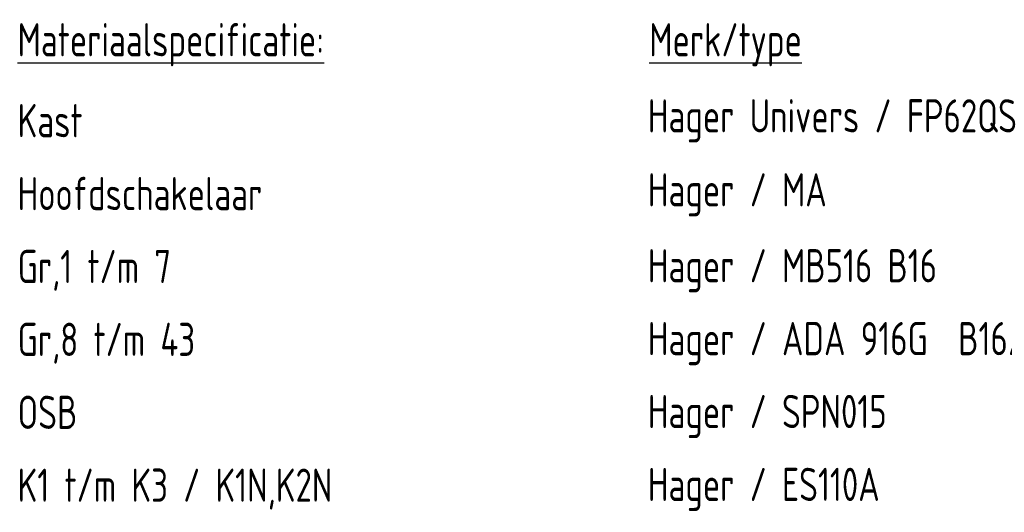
# Model space of a CAD drawing. Header units: millimetres. Extents: x -31842 to 195000, y -27609 to 95000.
# Tile 2 of 21: x -29385 to -26684, y 12662 to 14013. Entities that reach past the tile are written whole.
import ezdxf

# ---------------------------------------------------------------- set-up
doc = ezdxf.new("R2010")
doc.units = ezdxf.units.MM
doc.header["$LTSCALE"] = 100
doc.layers.add('EL$6----', color=7, linetype='Continuous')
doc.styles.add('2_5', font='iso.shx', dxfattribs={"height": 2.5})

msp = doc.modelspace()

# ---------------------------------------------------------------- texts
at = {"layer": 'EL$6----', "color": 1, "style": '2_5', "width": 0.8}
for s, height, p in [('%%UMateriaalspecificatie:', 91.126, (-29390.6, 13912.7)), ('%%UMerk/type', 91.126, (-27657.7, 13912.7)), ('Hager Univers / FP62QS', 91.126, (-27661.7, 13703.9)), ('Kast', 91.13, (-29390.6, 13690.6)), ('Hoofdschakelaar', 91.126, (-29390.6, 13490.6)), ('Hager / MA ', 91.126, (-27661.7, 13501)), ('Gr,1 t/m 7', 91.13, (-29390.6, 13290.6)), ('Hager / MB516 B16', 91.126, (-27661.7, 13292.8)), ('Gr,8 t/m 43', 91.126, (-29390.6, 13090.6)), ('Hager / ADA 916G  B16/30mA', 91.126, (-27661.7, 13092.8)), ('OSB', 91.13, (-29390.6, 12890.6)), ('Hager / SPN015', 91.126, (-27661.7, 12892.8)), ('K1 t/m K3 / K1N,K2N', 91.126, (-29390.6, 12690.6)), ('Hager / ES110A', 91.126, (-27661.7, 12692.8))]:
    msp.add_text(s, height=height, dxfattribs=at).set_placement(p)

doc.saveas('drawing.dxf')
